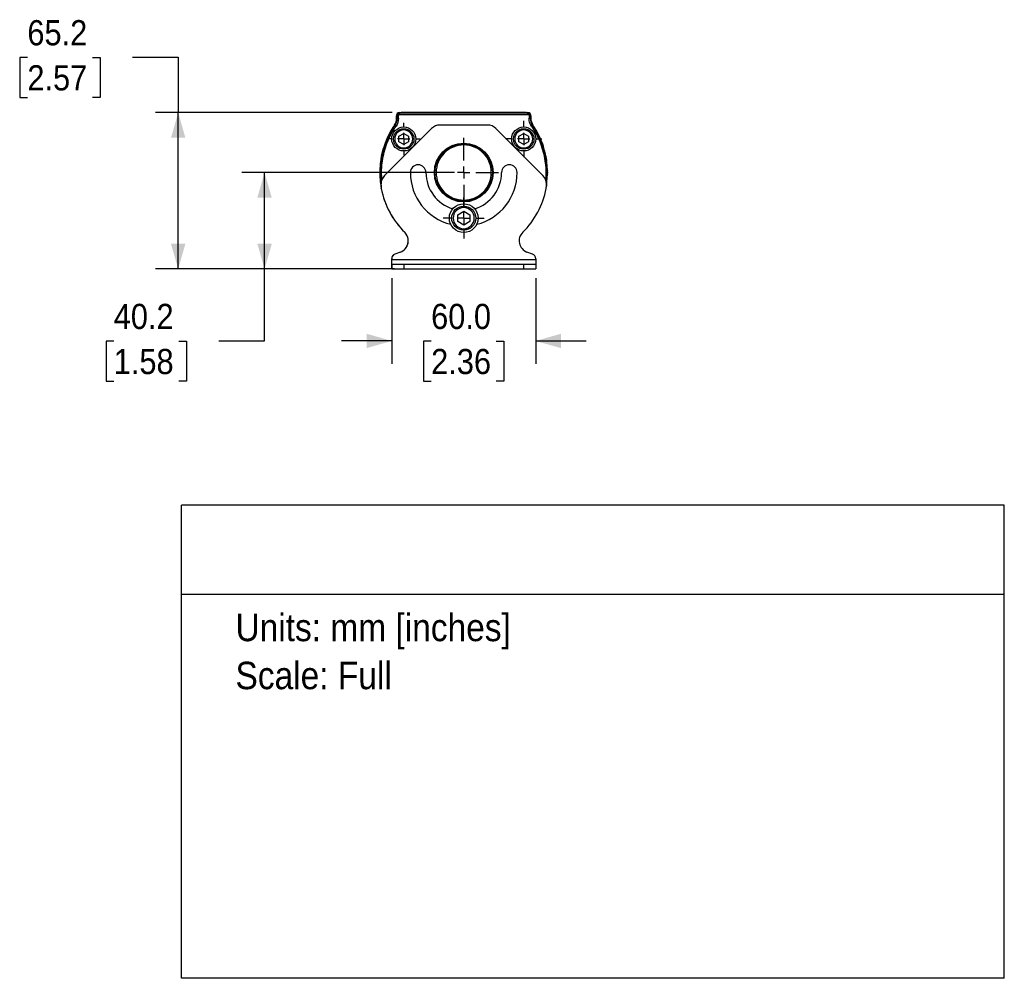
# Model space of a CAD drawing. Header units: millimetres. Extents: x 29 to 1295, y 0 to 786.
# Tile 3 of 4: x 885 to 1295, y 0 to 400. Entities that reach past the tile are written whole.
import ezdxf
from ezdxf.enums import TextEntityAlignment as Align

# ---------------------------------------------------------------- set-up
doc = ezdxf.new("R2010")
doc.units = ezdxf.units.MM
doc.header["$LTSCALE"] = 3
doc.linetypes.add('SLD-Center', pattern=[19.05, 15.24, -1.27, 1.27, -1.27])
doc.linetypes.add('SLD-Solid', pattern=[0])
doc.layers.add('CENTER', color=40, linetype='SLD-Center')
doc.layers.add('DIMENSIONS', color=140, linetype='SLD-Solid', lineweight=25)
doc.layers.add('TEXT', color=140, linetype='SLD-Solid', lineweight=25)
doc.layers.add('SLD-DEFPOINTS', color=7, linetype='Continuous', plot=False)
doc.layers.get('SLD-DEFPOINTS').off()
doc.styles.add('SLDTEXTSTYLE0', font='GOTHIC.TTF', dxfattribs={"width": 0.913})
doc.dimstyles.new('SLDDIMSTYLE0', dxfattribs={"dimtxt": 10.5, "dimasz": 10.5, "dimexe": 0, "dimexo": 0.0625, "dimgap": 2.625, "dimtad": 0, "dimtih": 1, "dimtoh": 1, "dimdec": 1, "dimrnd": 1e-09, "dimzin": 12, "dimdsep": 46, "dimtxsty": 'SLDTEXTSTYLE0', "dimsah": 1, "dimcen": 0.09, "dimadec": 0, "dimazin": 3, "dimtfac": 1, "dimtdec": 1, "dimtofl": 0, "dimtmove": 0, "dimatfit": 3, "dimfxl": 0, "dimfrac": 2, "dimtolj": 1, "dimtzin": 12, "dimarcsym": 0})
doc.dimstyles.new('SLDDIMSTYLE2', dxfattribs={"dimtxt": 10.5, "dimasz": 10.5, "dimexe": 0, "dimexo": 0.0625, "dimgap": 2.625, "dimtad": 0, "dimtih": 1, "dimtoh": 1, "dimdec": 1, "dimrnd": 1e-09, "dimzin": 4, "dimdsep": 46, "dimtxsty": 'SLDTEXTSTYLE0', "dimsah": 1, "dimcen": 0.09, "dimadec": 0, "dimazin": 1, "dimtfac": 1, "dimtdec": 1, "dimtmove": 0, "dimatfit": 0, "dimfxl": 0, "dimfrac": 2, "dimtolj": 1, "dimtzin": 12, "dimarcsym": 0})

# ---------------------------------------------------------------- blocks, each defined once
blk = doc.blocks.new('SW_NOTE_0')
at = {"layer": 'TEXT', "color": 0, "insert": (0, 14.6), "char_height": 11.43, "attachment_point": 1, "style": 'SLDTEXTSTYLE0'}
blk.add_mtext('Units: mm [inches]', dxfattribs=at)
blk = doc.blocks.new('SW_NOTE_0_1')
at = {"layer": 'TEXT', "color": 0, "insert": (0, 14.6), "char_height": 11.43, "attachment_point": 1, "style": 'SLDTEXTSTYLE0'}
blk.add_mtext('Scale: Full', dxfattribs=at)
blk = doc.blocks.new('Block1')
at = {"layer": 'TEXT'}
for p, q in [((1295.4, 197.28), (952.5, 197.28)), ((952.5, 0), (952.5, 197.28)), ((1295.4, 0), (1295.4, 197.28)), ((952.5, 160.18), (1295.4, 160.18)), ((1295.4, 0), (952.5, 0))]:
    blk.add_line(p, q, dxfattribs=at)
at = {"layer": 'TEXT', "color": 140}
for name, p in [('SW_NOTE_0', (974.96, 137.4)), ('SW_NOTE_0_1', (974.96, 117.38))]:
    blk.add_blockref(name, p, dxfattribs=at)
at = {"layer": 'TEXT', "color": 140, "style": 'SLDTEXTSTYLE0', "width": 0.913, "flags": 2}
for tag, height, p in [('AUTOATTR0', 12.7, (1073.73, 170.12)), ('AUTOATTR1_0', 14.29, (982.06, 80.41)), ('AUTOATTR1_1', 14.29, (1002.33, 61.94))]:
    blk.add_attdef(tag, text='', height=height, dxfattribs=at).set_placement(p, align=Align.BOTTOM_LEFT)
blk = doc.blocks.new('_D_8')
at = {"layer": 'DIMENSIONS'}
for p, q in [((1040.09, 291.95), (1040.09, 256.23)), ((1100.09, 291.95), (1100.09, 256.23)), ((1040.09, 265.75), (1019.09, 265.75)), ((1056.51, 265.67), (1053.31, 265.67)), ((1053.31, 265.67), (1053.31, 249)), ((1083.66, 265.67), (1086.86, 265.67)), ((1086.86, 265.67), (1086.86, 249)), ((1100.09, 265.75), (1121.09, 265.75)), ((1053.31, 249), (1056.51, 249)), ((1086.86, 249), (1083.66, 249))]:
    blk.add_line(p, q, dxfattribs=at)
for points in [[(1040.09, 265.75), (1029.59, 268.75), (1029.59, 262.75)], [(1100.09, 265.75), (1110.59, 262.75), (1110.59, 268.75)]]:
    blk.add_solid(points, dxfattribs=at)
at = {"layer": 'DIMENSIONS', "char_height": 10.5, "attachment_point": 1, "style": 'SLDTEXTSTYLE0'}
for s, insert in [('60.0', (1056.51, 281.22)), ('2.36', (1056.51, 262.42))]:
    blk.add_mtext(s, dxfattribs=dict(at, insert=insert))
blk = doc.blocks.new('_D_9')
at = {"layer": 'DIMENSIONS'}
for p, q in [((1066.28, 335.96), (977.56, 335.96)), ((987.08, 295.76), (987.08, 335.96)), ((1041.28, 295.76), (977.56, 295.76)), ((987.08, 265.75), (987.08, 295.76)), ((924.22, 265.67), (921.02, 265.67)), ((921.02, 265.67), (921.02, 249)), ((951.37, 265.67), (954.57, 265.67)), ((954.57, 265.67), (954.57, 249)), ((968.03, 265.75), (987.08, 265.75)), ((921.02, 249), (924.22, 249)), ((954.57, 249), (951.37, 249))]:
    blk.add_line(p, q, dxfattribs=at)
for points in [[(987.08, 335.96), (984.08, 325.46), (990.08, 325.46)], [(987.08, 295.76), (990.08, 306.26), (984.08, 306.26)]]:
    blk.add_solid(points, dxfattribs=at)
at = {"layer": 'DIMENSIONS', "char_height": 10.5, "attachment_point": 1, "style": 'SLDTEXTSTYLE0'}
for s, insert in [('40.2', (924.22, 281.22)), ('1.58', (924.22, 262.42))]:
    blk.add_mtext(s, dxfattribs=dict(at, insert=insert))
blk = doc.blocks.new('_D_10')
at = {"layer": 'DIMENSIONS'}
for p, q in [((888.22, 383.97), (885.02, 383.97)), ((885.02, 383.97), (885.02, 367.3)), ((915.37, 383.97), (918.57, 383.97)), ((918.57, 383.97), (918.57, 367.3)), ((932.03, 384.05), (951.08, 384.05)), ((951.08, 384.05), (951.08, 360.95)), ((885.02, 367.3), (888.22, 367.3)), ((918.57, 367.3), (915.37, 367.3)), ((1040.27, 360.95), (941.56, 360.95)), ((951.08, 295.76), (951.08, 360.95)), ((1036.28, 295.76), (941.56, 295.76))]:
    blk.add_line(p, q, dxfattribs=at)
for points in [[(951.08, 360.95), (948.08, 350.45), (954.08, 350.45)], [(951.08, 295.76), (954.08, 306.26), (948.08, 306.26)]]:
    blk.add_solid(points, dxfattribs=at)
at = {"layer": 'DIMENSIONS', "char_height": 10.5, "attachment_point": 1, "style": 'SLDTEXTSTYLE0'}
for s, insert in [('65.2', (888.22, 399.51)), ('2.57', (888.22, 380.71))]:
    blk.add_mtext(s, dxfattribs=dict(at, insert=insert))
blk = doc.blocks.new('SW_CENTERMARKSYMBOL_0')
at = {"layer": 'CENTER', "color": 0}
for p, q in [((0, 5.08), (0, 6.79)), ((-5.08, 0), (-6.79, 0)), ((0, 0), (-2.54, 0)), ((0, 0), (0, 2.54)), ((0, 0), (0, -2.54)), ((0, 0), (2.54, 0)), ((5.08, 0), (6.79, 0)), ((0, -5.08), (0, -6.79))]:
    blk.add_line(p, q, dxfattribs=at)
blk = doc.blocks.new('SW_CENTERMARKSYMBOL_1')
at = {"layer": 'CENTER', "color": 0}
for p, q in [((0, 5.08), (0, 8.54)), ((-5.08, 0), (-8.54, 0)), ((0, 0), (-2.54, 0)), ((0, 0), (0, 2.54)), ((0, 0), (0, -2.54)), ((0, 0), (2.54, 0)), ((5.08, 0), (8.54, 0)), ((0, -5.08), (0, -8.54))]:
    blk.add_line(p, q, dxfattribs=at)
blk = doc.blocks.new('SW_CENTERMARKSYMBOL_2')
at = {"layer": 'CENTER', "color": 0}
for p, q in [((0, 5.08), (0, 14.54)), ((-5.08, 0), (-14.54, 0)), ((0, 0), (-2.54, 0)), ((0, 0), (0, 2.54)), ((0, 0), (0, -2.54)), ((0, 0), (2.54, 0)), ((5.08, 0), (14.54, 0)), ((0, -5.08), (0, -14.54))]:
    blk.add_line(p, q, dxfattribs=at)
blk = doc.blocks.new('SW_CENTERMARKSYMBOL_3')
at = {"layer": 'CENTER', "color": 0}
for p, q in [((0, 5.08), (0, 7.54)), ((-5.08, 0), (-7.54, 0)), ((0, 0), (-2.54, 0)), ((0, 0), (0, 2.54)), ((0, 0), (0, -2.54)), ((0, 0), (2.54, 0)), ((5.08, 0), (7.54, 0)), ((0, -5.08), (0, -7.54))]:
    blk.add_line(p, q, dxfattribs=at)

msp = doc.modelspace()

# ---------------------------------------------------------------- linework, layer by layer
for p, q in [((1042.1, 358.58), (1042.1, 359.54)), ((1042.19, 359.71), (1042.38, 359.71)), ((1042.19, 358.58), (1042.19, 359.71)), ((1042.19, 358.58), (1042.38, 358.58)), ((1042.38, 359.71), (1042.38, 358.58)), ((1042.88, 359.71), (1042.38, 359.71)), ((1042.38, 358.58), (1042.88, 358.58)), ((1042.88, 358.58), (1042.88, 359.71)), ((1043.33, 360.95), (1043.83, 360.95)), ((1043.34, 360.67), (1043.34, 360.86)), ((1043.34, 360.86), (1049.22, 360.86)), ((1043.34, 360.67), (1043.34, 360.18)), ((1096.83, 360.67), (1043.34, 360.67)), ((1043.34, 360.18), (1096.83, 360.18)), ((1044.08, 360.86), (1044.08, 360.95)), ((1096.08, 360.95), (1044.08, 360.95)), ((1051.18, 360.85), (1062.51, 360.85)), ((1062.52, 360.87), (1051.19, 360.87)), ((1064.05, 360.86), (1076.13, 360.86)), ((1088.99, 360.87), (1077.67, 360.87)), ((1077.67, 360.85), (1089, 360.85)), ((1090.96, 360.86), (1096.83, 360.86)), ((1096.08, 360.95), (1096.08, 360.86)), ((1096.33, 360.95), (1096.83, 360.95)), ((1096.83, 360.86), (1096.83, 360.67)), ((1096.83, 360.18), (1096.83, 360.67)), ((1097.3, 359.71), (1097.3, 358.58)), ((1097.79, 359.71), (1097.3, 359.71)), ((1097.3, 358.58), (1097.79, 358.58)), ((1097.79, 358.58), (1097.79, 359.71)), ((1097.79, 359.71), (1097.98, 359.71)), ((1097.79, 358.58), (1097.98, 358.58)), ((1097.98, 359.71), (1097.98, 358.58)), ((1098.07, 359.54), (1098.07, 358.58)), ((1056.69, 354.32), (1037.1, 334.73)), ((1041.45, 355.59), (1041.3, 355.69)), ((1041.45, 355.59), (1041.86, 355.31)), ((1080.01, 355.76), (1060.16, 355.76)), ((1103.07, 334.73), (1083.48, 354.32)), ((1098.72, 355.59), (1098.31, 355.31)), ((1098.87, 355.69), (1098.72, 355.59)), ((1043.08, 351.11), (1045.08, 352.27)), ((1043.08, 348.8), (1043.08, 351.11)), ((1045.08, 352.27), (1047.08, 351.11)), ((1047.08, 351.11), (1047.08, 348.8)), ((1093.09, 351.11), (1095.09, 352.27)), ((1093.09, 348.8), (1093.09, 351.11)), ((1095.09, 352.27), (1097.09, 351.11)), ((1097.09, 351.11), (1097.09, 348.8)), ((1045.08, 347.65), (1043.08, 348.8)), ((1047.08, 348.8), (1045.08, 347.65)), ((1095.09, 347.65), (1093.09, 348.8)), ((1097.09, 348.8), (1095.09, 347.65)), ((1035.64, 330.24), (1035.64, 331.19)), ((1035.73, 329.28), (1035.72, 329.33)), ((1104.54, 331.19), (1104.54, 330.24)), ((1036.88, 324.87), (1036.87, 324.93)), ((1067.59, 318.4), (1070.09, 319.84)), ((1067.59, 315.51), (1067.59, 318.4)), ((1070.09, 319.84), (1072.59, 318.4)), ((1072.59, 318.4), (1072.59, 315.51)), ((1070.09, 314.07), (1067.59, 315.51)), ((1072.59, 315.51), (1070.09, 314.07)), ((1040.08, 299.75), (1040.08, 300.05)), ((1040.08, 295.75), (1040.08, 299.75)), ((1040.09, 299.75), (1040.08, 299.75)), ((1040.09, 299.76), (1040.09, 300.05)), ((1040.09, 299.76), (1100.09, 299.76)), ((1040.09, 297.76), (1040.09, 299.76)), ((1043.75, 302.82), (1041.38, 301.92)), ((1098.79, 301.92), (1096.43, 302.82)), ((1100.09, 300.05), (1100.09, 299.76)), ((1100.09, 299.76), (1100.09, 297.76)), ((1040.08, 295.75), (1100.08, 295.75)), ((1040.09, 297.76), (1040.09, 295.76)), ((1040.09, 297.76), (1045.09, 297.76)), ((1040.09, 295.76), (1045.09, 295.76)), ((1045.09, 297.76), (1045.09, 295.76)), ((1045.09, 297.76), (1095.09, 297.76)), ((1045.09, 295.76), (1095.09, 295.76)), ((1095.09, 295.76), (1095.09, 297.76)), ((1095.09, 297.76), (1100.09, 297.76)), ((1095.09, 295.76), (1100.09, 295.76)), ((1100.08, 295.76), (1100.08, 295.75)), ((1100.09, 297.76), (1100.09, 295.76))]:
    msp.add_line(p, q)
at = {"flags": 128}
for points in [[(1035.88, 342.92), (1036.71, 346.18), (1036.86, 346.65)], [(1035.2, 337.03), (1035.34, 339.26), (1035.52, 340.83)], [(1035.52, 331.08), (1035.38, 332.21), (1035.2, 334.88)], [(1035.72, 329.28), (1035.7, 329.4), (1035.7, 329.44)], [(1037.77, 322.51), (1037.77, 322.51), (1037.76, 322.54)], [(1039.03, 319.81), (1039.02, 319.84), (1039.02, 319.84)], [(1040.6, 317.1), (1040.59, 317.11), (1040.58, 317.13)], [(1042.3, 314.67), (1042.29, 314.69), (1042.28, 314.69)], [(1044.32, 312.27), (1044.32, 312.27), (1044.3, 312.29)]]:
    msp.add_lwpolyline(points, dxfattribs=at)
for centre, radius in [((1045.08, 349.96), 5), ((1045.08, 349.96), 4.25), ((1095.09, 349.96), 5), ((1095.09, 349.96), 4.25), ((1070.09, 335.96), 12.25), ((1070.09, 335.96), 12), ((1070.09, 316.96), 6), ((1070.09, 316.96), 5)]:
    msp.add_circle(centre, radius)
for centre, radius, start, end in [((1037.1, 358.58), 5, 325.5606, 360), ((1037.09, 358.58), 5.1, 325.5606, 0), ((1037.09, 358.58), 5.28, 325.5606, 0), ((1043.33, 359.7), 1.25, 90, 187.6135), ((1043.34, 359.71), 1.15, 90, 180), ((1043.34, 359.71), 0.967, 90, 180), ((1043.34, 359.71), 0.469, 90, 180), ((1043.83, 360.7), 0.25, 37.106, 90), ((1096.33, 360.7), 0.25, 90, 142.894), ((1096.83, 359.7), 1.25, 352.3865, 90), ((1096.83, 359.71), 1.15, 0, 90), ((1096.83, 359.71), 0.967, 0, 90), ((1096.83, 359.71), 0.469, 0, 90), ((1103.08, 358.58), 5.28, 180, 214.4394), ((1103.08, 358.58), 5.1, 180, 214.4394), ((1103.07, 358.58), 5, 180, 214.4394), ((1070.09, 335.96), 34.9, 145.5606, 189.234), ((1070.09, 335.96), 34.72, 145.5606, 187.2991), ((1070.08, 335.95), 35, 145.5606, 161.5449), ((1060.16, 350.86), 4.9, 90, 135), ((1080.01, 350.86), 4.9, 45, 90), ((1070.09, 335.96), 34.72, 352.7009, 34.4394), ((1070.09, 335.96), 34.9, 350.766, 34.4394), ((1070.08, 335.95), 35, 18.4551, 34.4394), ((1037.6, 346.8), 0.75, 161.5449, 191.1417), ((1102.57, 346.8), 0.75, 348.9181, 18.4551), ((1036.22, 341.1), 0.75, 171.3656, 200.9231), ((1070.08, 335.95), 35, 169.0912, 171.3656), ((1036.45, 342.44), 0.75, 139.5205, 169.0912), ((1103.72, 342.44), 0.75, 10.9088, 40.4663), ((1070.08, 335.95), 35, 8.6344, 10.9088), ((1103.95, 341.1), 0.75, 339.0643, 8.6344), ((1070.08, 335.95), 35, 178.8426, 181.1574), ((1035.84, 336.65), 0.75, 149.306, 178.8426), ((1051.09, 335.96), 3.25, 0, 180), ((1089.09, 335.96), 3.25, 0, 180), ((1104.33, 336.65), 0.75, 1.1574, 30.7526), ((1070.08, 335.95), 35, 358.8426, 1.1574), ((1035.84, 335.26), 0.75, 181.1574, 210.6837), ((1040.64, 331.19), 5, 135, 180), ((1070.09, 335.96), 22.25, 180, 255.9099), ((1070.09, 335.96), 15.75, 180, 253.2354), ((1070.09, 335.96), 15.75, 286.7646, 0), ((1070.09, 335.96), 22.25, 284.0901, 0), ((1099.54, 331.19), 5, 0, 45), ((1104.33, 335.26), 0.75, 328.7257, 358.8426), ((1036.22, 330.81), 0.75, 159.1235, 188.6344), ((1070.08, 335.95), 35, 188.6344, 190.9088), ((1040.64, 330.24), 5, 180, 190.9848), ((1070.09, 335.96), 35, 190.9848, 225.3584), ((1070.09, 335.96), 35, 314.6416, 349.0152), ((1099.54, 330.24), 5, 349.0152, 0), ((1070.08, 335.95), 35, 349.0912, 351.3656), ((1103.95, 330.81), 0.75, 351.3656, 21.462), ((1070.08, 335.95), 35, 198.4551, 202.5395), ((1070.08, 335.95), 35, 207.4605, 212.5395), ((1070.08, 335.95), 35, 217.4605, 222.5395), ((1041.98, 307.49), 5, 290.683, 45.3584), ((1041.98, 307.49), 5, 308.525, 45.3584), ((1098.19, 307.49), 5, 134.6416, 249.317), ((1042.08, 300.05), 2, 128.4399, 180), ((1042.09, 300.05), 2, 110.683, 180), ((1098.09, 300.05), 2, 0, 69.317)]:
    msp.add_arc(centre, radius, start, end)
for points in [[(1042.88, 358.58), (1042.88, 357.41), (1042.52, 356.27), (1041.86, 355.31)], [(1051.19, 360.87), (1051.19, 360.86), (1051.19, 360.85), (1051.18, 360.85)], [(1062.51, 360.85), (1062.51, 360.85), (1062.51, 360.86), (1062.52, 360.87)], [(1077.67, 360.87), (1077.67, 360.86), (1077.67, 360.85), (1077.67, 360.85)], [(1089, 360.85), (1089, 360.85), (1088.99, 360.86), (1088.99, 360.87)], [(1098.31, 355.31), (1097.65, 356.27), (1097.3, 357.41), (1097.3, 358.58)]]:
    msp.add_open_spline(points, degree=3)
for points, knots in [([(1051.19, 360.87), (1051.14, 360.87), (1051.05, 360.87), (1050.91, 360.87), (1050.77, 360.87), (1050.62, 360.87), (1050.48, 360.87), (1050.34, 360.87), (1050.2, 360.87), (1050.02, 360.86), (1049.82, 360.86), (1049.6, 360.86), (1049.4, 360.86), (1049.28, 360.86), (1049.22, 360.86)], [0, 0, 0, 0, 0.057497, 0.116429, 0.176793, 0.238573, 0.301743, 0.366265, 0.432092, 0.499169, 0.620824, 0.745103, 0.87161, 1, 1, 1, 1]), ([(1049.22, 360.86), (1049.33, 360.86), (1049.46, 360.85), (1049.73, 360.85), (1049.89, 360.85), (1050.23, 360.85), (1050.41, 360.85), (1050.79, 360.85), (1050.98, 360.85), (1051.18, 360.85)], [0, 0, 0, 0, 0.25, 0.25, 0.5, 0.5, 0.75, 0.75, 1, 1, 1, 1]), ([(1062.51, 360.85), (1062.68, 360.85), (1062.86, 360.85), (1063.19, 360.85), (1063.35, 360.85), (1063.63, 360.85), (1063.75, 360.85), (1063.94, 360.85), (1064.01, 360.86), (1064.05, 360.86)], [0, 0, 0, 0, 0.25, 0.25, 0.5, 0.5, 0.75, 0.75, 1, 1, 1, 1]), ([(1064.05, 360.86), (1064.04, 360.86), (1064.02, 360.86), (1063.97, 360.86), (1063.92, 360.86), (1063.83, 360.86), (1063.7, 360.86), (1063.51, 360.87), (1063.28, 360.87), (1063.04, 360.87), (1062.78, 360.87), (1062.61, 360.87), (1062.52, 360.87)], [0, 0, 0, 0, 0.061897, 0.124254, 0.187049, 0.250252, 0.373269, 0.500371, 0.622099, 0.750401, 0.871018, 1, 1, 1, 1]), ([(1077.67, 360.87), (1077.62, 360.87), (1077.53, 360.87), (1077.4, 360.87), (1077.27, 360.87), (1077.1, 360.87), (1076.9, 360.87), (1076.67, 360.87), (1076.48, 360.86), (1076.32, 360.86), (1076.2, 360.86), (1076.15, 360.86), (1076.13, 360.86)], [0, 0, 0, 0, 0.0655, 0.12907, 0.19055, 0.249792, 0.378083, 0.499846, 0.628999, 0.755576, 0.879293, 1, 1, 1, 1]), ([(1076.13, 360.86), (1076.17, 360.86), (1076.24, 360.85), (1076.43, 360.85), (1076.55, 360.85), (1076.83, 360.85), (1076.99, 360.85), (1077.32, 360.85), (1077.5, 360.85), (1077.67, 360.85)], [0, 0, 0, 0, 0.25, 0.25, 0.5, 0.5, 0.75, 0.75, 1, 1, 1, 1]), ([(1090.96, 360.86), (1090.93, 360.86), (1090.86, 360.86), (1090.75, 360.86), (1090.64, 360.86), (1090.52, 360.86), (1090.39, 360.86), (1090.26, 360.86), (1090.1, 360.87), (1089.9, 360.87), (1089.68, 360.87), (1089.45, 360.87), (1089.22, 360.87), (1089.07, 360.87), (1088.99, 360.87)], [0, 0, 0, 0, 0.073592, 0.146615, 0.219013, 0.290722, 0.361671, 0.431786, 0.500989, 0.60768, 0.711089, 0.81102, 0.907344, 1, 1, 1, 1]), ([(1089, 360.85), (1089.2, 360.85), (1089.39, 360.85), (1089.77, 360.85), (1089.96, 360.85), (1090.29, 360.85), (1090.45, 360.85), (1090.72, 360.85), (1090.85, 360.86), (1090.96, 360.86)], [0, 0, 0, 0, 0.25, 0.25, 0.5, 0.5, 0.75, 0.75, 1, 1, 1, 1]), ([(1036.03, 333.11), (1035.98, 333.52), (1035.8, 335.17), (1035.88, 338.08), (1036.29, 341.79), (1037.13, 345.42), (1038.35, 348.91), (1039.9, 352.25), (1041.21, 354.29), (1041.86, 355.31)], [0, 0, 0, 0, 0.053587, 0.212536, 0.371507, 0.530456, 0.689428, 0.844708, 1, 1, 1, 1]), ([(1041.33, 349.96), (1041.33, 350.95), (1041.73, 351.91), (1043.14, 353.31), (1044.09, 353.71), (1046.08, 353.71), (1047.03, 353.31), (1048.44, 351.91), (1048.83, 350.95), (1048.83, 348.96), (1048.44, 348.01), (1047.03, 346.6), (1046.08, 346.21), (1044.09, 346.21), (1043.14, 346.6), (1041.73, 348.01), (1041.33, 348.96), (1041.33, 349.96)], [0, 0, 0, 0, 0.125, 0.125, 0.25, 0.25, 0.375, 0.375, 0.5, 0.5, 0.625, 0.625, 0.75, 0.75, 0.875, 0.875, 1, 1, 1, 1]), ([(1091.34, 349.96), (1091.34, 350.95), (1091.73, 351.91), (1093.14, 353.31), (1094.09, 353.71), (1096.08, 353.71), (1097.04, 353.31), (1098.44, 351.91), (1098.84, 350.95), (1098.84, 348.96), (1098.44, 348.01), (1097.04, 346.6), (1096.08, 346.21), (1094.09, 346.21), (1093.14, 346.6), (1091.73, 348.01), (1091.34, 348.96), (1091.34, 349.96)], [0, 0, 0, 0, 0.125, 0.125, 0.25, 0.25, 0.375, 0.375, 0.5, 0.5, 0.625, 0.625, 0.75, 0.75, 0.875, 0.875, 1, 1, 1, 1]), ([(1098.31, 355.31), (1098.96, 354.29), (1100.28, 352.25), (1101.83, 348.91), (1103.04, 345.42), (1103.88, 341.79), (1104.29, 338.08), (1104.38, 335.18), (1104.19, 333.53), (1104.15, 333.11)], [0, 0, 0, 0, 0.1553262, 0.3106634, 0.4696592, 0.6286773, 0.787673, 0.9466911, 1, 1, 1, 1]), ([(1081.59, 335.96), (1081.59, 332.91), (1080.37, 329.98), (1076.06, 325.67), (1073.14, 324.46), (1067.04, 324.46), (1064.11, 325.67), (1059.8, 329.98), (1058.59, 332.91), (1058.59, 339.01), (1059.8, 341.93), (1064.11, 346.24), (1067.04, 347.46), (1073.14, 347.46), (1076.06, 346.24), (1080.37, 341.93), (1081.59, 339.01), (1081.59, 335.96)], [0, 0, 0, 0, 0.125, 0.125, 0.25, 0.25, 0.375, 0.375, 0.5, 0.5, 0.625, 0.625, 0.75, 0.75, 0.875, 0.875, 1, 1, 1, 1]), ([(1065.69, 316.96), (1065.69, 318.12), (1066.15, 319.24), (1067.8, 320.89), (1068.92, 321.36), (1071.25, 321.36), (1072.37, 320.89), (1074.02, 319.24), (1074.49, 318.12), (1074.49, 315.79), (1074.02, 314.67), (1072.37, 313.02), (1071.25, 312.56), (1068.92, 312.56), (1067.8, 313.02), (1066.15, 314.67), (1065.69, 315.79), (1065.69, 316.96)], [0, 0, 0, 0, 0.125, 0.125, 0.25, 0.25, 0.375, 0.375, 0.5, 0.5, 0.625, 0.625, 0.75, 0.75, 0.875, 0.875, 1, 1, 1, 1])]:
    msp.add_open_spline(points, degree=3, knots=knots)

# ---------------------------------------------------------------- block references
at = {"layer": 'CENTER'}
for name, p in [('SW_CENTERMARKSYMBOL_3', (1095.09, 349.96)), ('SW_CENTERMARKSYMBOL_0', (1045.08, 349.96)), ('SW_CENTERMARKSYMBOL_2', (1070.09, 335.96)), ('SW_CENTERMARKSYMBOL_1', (1070.09, 316.96))]:
    msp.add_blockref(name, p, dxfattribs=at)
at = {"layer": 'SLD-DEFPOINTS'}
msp.add_blockref('Block1', (0, 0), dxfattribs=at)

# ---------------------------------------------------------------- dimensions: what is measured, and where the dimension line sits
at = {"layer": 'DIMENSIONS'}
for base, p1, p2, picture, middle in [((951.08, 360.95), (1040.09, 295.76), (1044.08, 360.95), '_D_10', (951.08, 384.05)), ((987.08, 335.96), (1045.09, 295.76), (1070.09, 335.96), '_D_9', (987.08, 265.75))]:
    dim = msp.add_linear_dim(base=base, p1=p1, p2=p2, angle=90, dimstyle='SLDDIMSTYLE0', dxfattribs=at)
    dim.commit()
    dim.dimension.update_dxf_attribs({"geometry": picture, "text_midpoint": middle, "dimtype": 160})
dim = msp.add_linear_dim(base=(1100.09, 265.75), p1=(1040.09, 295.76), p2=(1100.09, 295.76), dimstyle='SLDDIMSTYLE2', dxfattribs=at)
dim.commit()
dim.dimension.update_dxf_attribs({"geometry": '_D_8', "text_midpoint": (1070.09, 265.75), "dimtype": 160})

doc.saveas('drawing.dxf')
